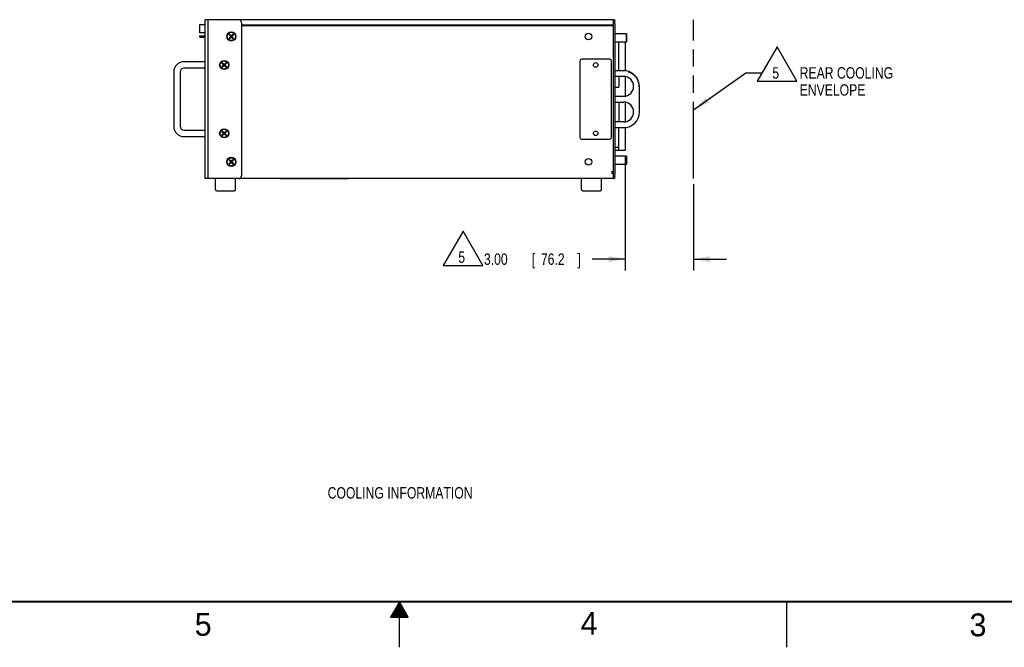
# Model space of a CAD drawing. Header units: inches. Extents: x 0 to 34, y 0 to 22.
# Tile 11 of 118: x 12.8 to 23.6, y 0 to 6.9. Entities that reach past the tile are written whole.
import ezdxf

# ---------------------------------------------------------------- set-up
doc = ezdxf.new("R2010")
doc.units = ezdxf.units.IN
doc.header["$LTSCALE"] = 1.87
doc.header["$MEASUREMENT"] = 0
doc.linetypes.add('PHANTOM', pattern=[0.8, 0.45, -0.05, 0.1, -0.05, 0.1, -0.05])
doc.layers.get('0').update_dxf_attribs({"linetype": 'CONTINUOUS'})
doc.layers.add('DETAIL', color=7, linetype='CONTINUOUS')
doc.layers.add('DIMENSIONS', color=7, linetype='CONTINUOUS')
doc.styles.get("Standard").update_dxf_attribs({"font": 'txt', "width": 0.8})
doc.dimstyles.new('DIMSTYLE_1', dxfattribs={"dimtxt": 0.125, "dimasz": 0.18, "dimexe": 0.18, "dimexo": 0.0625, "dimgap": 0.09, "dimtad": 0, "dimtih": 1, "dimtoh": 1, "dimlfac": 4, "dimzin": 4, "dimdsep": 46, "dimtxsty": 'STANDARD', "dimblk": '_FILLED', "dimblk1": '_FILLED', "dimblk2": '_FILLED', "dimcen": 0.09, "dimadec": 0, "dimazin": 0, "dimtp": 0.02, "dimtm": 0.02, "dimtfac": 1, "dimtofl": 0, "dimtmove": 0, "dimatfit": 3, "dimldrblk": '_FILLED', "dimfxl": 1, "dimtolj": 1, "dimtzin": 4, "dimarcsym": 0})

# ---------------------------------------------------------------- blocks, each defined once
blk = doc.blocks.new('_FILLED')
at = {"color": 0, "linetype": 'BYBLOCK'}
blk.add_solid([(0, 0), (-1, 0.174), (-1, -0.174)], dxfattribs=at)
blk = doc.blocks.new('*D1')
at = {"layer": 'DIMENSIONS', "color": 2, "linetype": 'CONTINUOUS'}
for p, q in [((19.478, 5.387), (19.478, 4.131)), ((20.228, 5.076), (20.228, 4.131)), ((19.478, 4.256), (19.115, 4.256)), ((20.228, 4.256), (20.588, 4.256))]:
    blk.add_line(p, q, dxfattribs=at)
at = {"layer": 'DIMENSIONS', "color": 2, "linetype": 'CONTINUOUS', "xscale": 0.18, "yscale": 0.18, "zscale": 0.18}
blk.add_blockref('_FILLED', (19.478, 4.256), dxfattribs=at)
at = {"layer": 'DIMENSIONS', "color": 2, "linetype": 'CONTINUOUS', "xscale": 0.18, "yscale": 0.18, "zscale": 0.18, "rotation": 180}
blk.add_blockref('_FILLED', (20.228, 4.256), dxfattribs=at)
at = {"layer": 'DIMENSIONS', "color": 2, "linetype": 'CONTINUOUS', "width": 0.8}
for s, p in [('[', (18.453, 4.193)), (']', (18.953, 4.193)), ('3.00', (17.928, 4.193)), ('76.2', (18.553, 4.193))]:
    blk.add_text(s, height=0.125, dxfattribs=at).set_placement(p)
blk = doc.blocks.new('FLAG_TRIANGLE_BL5', base_point=(21.41, 6.237))
at = {"layer": 'DETAIL', "color": 2, "linetype": 'CONTINUOUS'}
for p, q in [((21.144, 6.582), (20.927, 6.207)), ((21.36, 6.207), (21.144, 6.582)), ((20.228, 5.893), (20.8, 6.298)), ((20.8, 6.298), (20.98, 6.298)), ((20.927, 6.207), (21.36, 6.207))]:
    blk.add_line(p, q, dxfattribs=at)
blk.add_solid([(20.357, 6.022), (20.228, 5.893), (20.393, 5.971)], dxfattribs=at)
at = {"layer": 'DETAIL', "color": 2, "linetype": 'CONTINUOUS', "width": 0.8}
for s, p in [('5', (21.092, 6.235)), ('REAR COOLING', (21.392, 6.235)), ('ENVELOPE', (21.392, 6.048))]:
    blk.add_text(s, height=0.125, dxfattribs=at).set_placement(p)
blk = doc.blocks.new('FLAG_TRIANGLE_BL6', base_point=(17.699, 4.375))
at = {"layer": 'DETAIL', "color": 2, "linetype": 'CONTINUOUS'}
for p, q in [((17.699, 4.562), (17.482, 4.187)), ((17.915, 4.187), (17.699, 4.562)), ((17.482, 4.187), (17.915, 4.187))]:
    blk.add_line(p, q, dxfattribs=at)
at = {"layer": 'DETAIL', "color": 2, "linetype": 'CONTINUOUS', "width": 0.8}
blk.add_text('5', height=0.125, dxfattribs=at).set_placement((17.647, 4.216))

msp = doc.modelspace()

# ---------------------------------------------------------------- linework, layer by layer
at = {"color": 7, "linetype": 'CONTINUOUS'}
for p, q in [((14.8062, 6.8229), (14.8062, 6.7382)), ((14.8681, 6.8229), (14.8062, 6.8229)), ((15.2368, 6.8807), (14.8681, 6.8807)), ((14.8993, 6.8807), (14.8993, 5.1387)), ((15.2681, 6.8494), (15.2681, 5.1699)), ((15.2681, 6.8182), (19.3481, 6.8182)), ((15.4214, 6.8182), (15.4214, 6.8232)), ((15.4746, 6.8232), (15.4746, 6.8182)), ((15.6948, 6.8232), (15.6948, 6.8182)), ((15.7293, 6.8232), (15.7293, 6.8182)), ((15.8183, 6.8232), (15.8183, 6.8182)), ((15.8528, 6.8232), (15.8528, 6.8182)), ((16.3436, 6.8232), (16.3436, 6.8182)), ((16.3781, 6.8232), (16.3781, 6.8182)), ((16.4153, 6.8232), (16.4153, 6.8182)), ((16.4186, 6.8232), (16.4186, 6.8182)), ((16.4531, 6.8232), (16.4531, 6.8182)), ((16.6671, 6.8232), (16.6671, 6.8182)), ((16.7081, 6.8232), (16.7081, 6.8182)), ((16.7381, 6.8232), (16.7381, 6.8182)), ((16.7471, 6.8232), (16.7471, 6.8182)), ((16.7816, 6.8232), (16.7816, 6.8182)), ((16.923, 6.8232), (16.923, 6.8182)), ((16.9575, 6.8232), (16.9575, 6.8182)), ((17.0188, 6.8232), (17.0188, 6.8182)), ((17.0533, 6.8232), (17.0533, 6.8182)), ((17.0536, 6.8232), (17.0536, 6.8182)), ((17.6191, 6.8232), (17.6191, 6.8182)), ((17.6536, 6.8232), (17.6536, 6.8182)), ((17.6538, 6.8232), (17.6538, 6.8182)), ((17.7976, 6.8232), (17.7976, 6.8182)), ((17.8321, 6.8232), (17.8321, 6.8182)), ((18.2193, 6.8232), (18.2193, 6.8182)), ((18.2538, 6.8232), (18.2538, 6.8182)), ((18.2541, 6.8232), (18.2541, 6.8182)), ((18.6723, 6.8232), (18.6723, 6.8182)), ((18.7068, 6.8232), (18.7068, 6.8182)), ((18.8196, 6.8232), (18.8196, 6.8182)), ((18.8541, 6.8232), (18.8541, 6.8182)), ((18.8543, 6.8232), (18.8543, 6.8182)), ((19.0446, 6.8232), (19.0446, 6.8182)), ((19.0791, 6.8232), (19.0791, 6.8182)), ((19.2383, 6.8232), (19.2374, 6.8182)), ((19.3518, 6.8652), (19.3481, 6.8652)), ((19.3518, 6.8637), (19.3481, 6.8637)), ((19.3481, 5.1387), (19.3481, 6.8232)), ((14.8681, 6.7382), (14.8062, 6.7382)), ((14.8093, 6.6887), (14.8093, 6.7042)), ((14.8093, 6.7042), (14.8681, 6.7042)), ((15.131, 6.7155), (15.1372, 6.7218)), ((15.131, 6.7155), (15.1494, 6.6972)), ((15.177, 6.7187), (15.1341, 6.6757)), ((15.177, 6.6757), (15.1341, 6.7187)), ((15.1372, 6.7218), (15.1556, 6.7034)), ((15.1556, 6.7034), (15.1739, 6.7218)), ((15.1556, 6.691), (15.1556, 6.7034)), ((15.1618, 6.6972), (15.1802, 6.7155)), ((15.1739, 6.7218), (15.1802, 6.7155)), ((19.4893, 6.7276), (19.3681, 6.7276)), ((19.4906, 6.7263), (19.4893, 6.7276)), ((19.4893, 6.7276), (19.4893, 6.6338)), ((19.4906, 6.7263), (19.4906, 6.6351)), ((15.131, 6.6788), (15.1494, 6.6972)), ((15.131, 6.6788), (15.1372, 6.6726)), ((15.1372, 6.6726), (15.1556, 6.691)), ((15.1618, 6.6972), (15.1494, 6.6972)), ((15.1556, 6.691), (15.1739, 6.6726)), ((15.1618, 6.6972), (15.1802, 6.6788)), ((15.1802, 6.6788), (15.1739, 6.6726)), ((19.4893, 6.6338), (19.3681, 6.6338)), ((19.4093, 6.3222), (19.4093, 6.6338)), ((19.4781, 6.6338), (19.4781, 6.3213)), ((19.4906, 6.6351), (19.4893, 6.6338)), ((14.8681, 6.4198), (14.6368, 6.4198)), ((15.0535, 6.403), (15.0597, 6.4093)), ((15.0535, 6.403), (15.0719, 6.3847)), ((15.0535, 6.3663), (15.0719, 6.3847)), ((15.0995, 6.4062), (15.0566, 6.3632)), ((15.0995, 6.3632), (15.0566, 6.4062)), ((15.0597, 6.4093), (15.0781, 6.3909)), ((15.0597, 6.3601), (15.0781, 6.3785)), ((15.0843, 6.3847), (15.0719, 6.3847)), ((15.0781, 6.3909), (15.0964, 6.4093)), ((15.0781, 6.3785), (15.0781, 6.3909)), ((15.0781, 6.3785), (15.0964, 6.3601)), ((15.0843, 6.3847), (15.1027, 6.403)), ((15.0843, 6.3847), (15.1027, 6.3663)), ((15.0964, 6.4093), (15.1027, 6.403)), ((14.5243, 6.3073), (14.5243, 5.7121)), ((14.5946, 6.3073), (14.5946, 5.7121)), ((14.8681, 6.3496), (14.6368, 6.3496)), ((15.0535, 6.3663), (15.0597, 6.3601)), ((15.1027, 6.3663), (15.0964, 6.3601)), ((19.3681, 6.3222), (19.4612, 6.3222)), ((19.4612, 6.2597), (19.3681, 6.2597)), ((19.4093, 6.2597), (19.4093, 6.1409)), ((19.4781, 6.2583), (19.4781, 6.0423)), ((19.3681, 6.1409), (19.4093, 6.1409)), ((19.6331, 5.8691), (19.6331, 6.1475)), ((19.3681, 6.0409), (19.4612, 6.0409)), ((19.3681, 5.9784), (19.4612, 5.9784)), ((19.4093, 5.9784), (19.4093, 5.7597)), ((19.4781, 5.9771), (19.4781, 5.761)), ((19.4612, 5.7597), (19.3681, 5.7597)), ((14.6368, 5.6698), (14.8681, 5.6698)), ((15.0535, 5.653), (15.0597, 5.6593)), ((15.0535, 5.653), (15.0719, 5.6347)), ((15.0535, 5.6163), (15.0719, 5.6347)), ((15.0995, 5.6132), (15.0566, 5.6562)), ((15.0995, 5.6562), (15.0566, 5.6132)), ((15.0597, 5.6593), (15.0781, 5.6409)), ((15.0597, 5.6101), (15.0781, 5.6285)), ((15.0843, 5.6347), (15.0719, 5.6347)), ((15.0781, 5.6409), (15.0964, 5.6593)), ((15.0781, 5.6285), (15.0781, 5.6409)), ((15.0781, 5.6285), (15.0964, 5.6101)), ((15.0843, 5.6347), (15.1027, 5.653)), ((15.0843, 5.6347), (15.1027, 5.6163)), ((15.0964, 5.6593), (15.1027, 5.653)), ((19.3681, 5.6972), (19.4612, 5.6972)), ((19.4093, 5.4497), (19.4093, 5.6972)), ((19.4781, 5.6983), (19.4781, 5.4497)), ((14.6368, 5.5996), (14.8681, 5.5996)), ((15.0535, 5.6163), (15.0597, 5.6101)), ((15.1027, 5.6163), (15.0964, 5.6101)), ((19.4093, 5.4809), (19.3681, 5.4809)), ((19.3681, 5.4497), (19.4781, 5.4497)), ((15.131, 5.3405), (15.1372, 5.3468)), ((15.131, 5.3405), (15.1494, 5.3222)), ((15.131, 5.3038), (15.1494, 5.3222)), ((15.131, 5.3038), (15.1372, 5.2976)), ((15.177, 5.3007), (15.1341, 5.3437)), ((15.177, 5.3437), (15.1341, 5.3007)), ((15.1372, 5.3468), (15.1556, 5.3284)), ((15.1372, 5.2976), (15.1556, 5.316)), ((15.1618, 5.3222), (15.1494, 5.3222)), ((15.1556, 5.3284), (15.1739, 5.3468)), ((15.1556, 5.316), (15.1556, 5.3284)), ((15.1556, 5.316), (15.1739, 5.2976)), ((15.1618, 5.3222), (15.1802, 5.3405)), ((15.1618, 5.3222), (15.1802, 5.3038)), ((15.1739, 5.3468), (15.1802, 5.3405)), ((15.1802, 5.3038), (15.1739, 5.2976)), ((19.4893, 5.3856), (19.3681, 5.3856)), ((19.4906, 5.3843), (19.4893, 5.3856)), ((19.4893, 5.3856), (19.4893, 5.2918)), ((19.4906, 5.3843), (19.4906, 5.2931)), ((19.3481, 5.2119), (19.3306, 5.2119)), ((19.3306, 5.2119), (19.3306, 5.1962)), ((19.3481, 5.1962), (19.3306, 5.1962)), ((19.4893, 5.2918), (19.3681, 5.2918)), ((19.4906, 5.2931), (19.4893, 5.2918)), ((19.3518, 5.1387), (14.8681, 5.1387)), ((14.984, 5.0184), (14.984, 5.1387)), ((15.2027, 5.0184), (15.2027, 5.1387)), ((15.6931, 5.1387), (15.6931, 5.1349)), ((16.4431, 5.1349), (15.6931, 5.1349)), ((16.4431, 5.1387), (16.4431, 5.1349)), ((18.9987, 5.0184), (18.9987, 5.1387)), ((19.2175, 5.0184), (19.2175, 5.1387)), ((19.3518, 5.1712), (19.3481, 5.1712)), ((14.9965, 5.0059), (15.1902, 5.0059)), ((19.0112, 5.0059), (19.205, 5.0059))]:
    msp.add_line(p, q, dxfattribs=at)
at = {"color": 3, "linetype": 'CONTINUOUS'}
for p, q in [((14.8681, 5.1387), (14.8681, 6.8807)), ((19.3518, 6.8807), (15.2368, 6.8807)), ((15.2681, 6.8232), (19.3481, 6.8232)), ((15.4323, 6.8182), (15.4323, 6.8232)), ((16.6826, 6.8232), (16.6826, 6.8182)), ((19.3481, 6.8232), (19.3481, 6.8807)), ((19.3518, 6.8482), (19.3481, 6.8482)), ((19.3681, 5.1949), (19.3681, 6.8244)), ((14.8093, 6.6887), (14.8681, 6.6887)), ((18.9786, 6.4277), (18.9786, 5.5917)), ((19.3091, 6.4472), (18.9981, 6.4472)), ((19.3286, 5.5917), (19.3286, 6.4277)), ((18.9981, 5.5722), (19.3091, 5.5722)), ((19.3518, 5.1557), (19.3481, 5.1557)), ((19.3481, 5.1542), (19.3518, 5.1542))]:
    msp.add_line(p, q, dxfattribs=at)
at = {"color": 2, "linetype": 'CONTINUOUS'}
for p, q in [((17, 0.5), (16.902, 0.3303)), ((16.9654, 0.44), (17.0347, 0.44)), ((16.9712, 0.45), (17.0289, 0.45)), ((16.9769, 0.46), (17.0231, 0.46)), ((16.9827, 0.47), (17.0173, 0.47)), ((16.9885, 0.48), (17.0116, 0.48)), ((16.9942, 0.49), (17.0058, 0.49)), ((17.098, 0.3303), (17, 0.5)), ((17, 0), (17, 0.5)), ((21.25, 0), (21.25, 0.5)), ((16.902, 0.3303), (17.098, 0.3303)), ((16.9076, 0.34), (17.0924, 0.34)), ((16.9134, 0.35), (17.0866, 0.35)), ((16.9192, 0.36), (17.0808, 0.36)), ((16.925, 0.37), (17.0751, 0.37)), ((16.9307, 0.38), (17.0693, 0.38)), ((16.9365, 0.39), (17.0635, 0.39)), ((16.9423, 0.4), (17.0578, 0.4)), ((16.9481, 0.41), (17.052, 0.41)), ((16.9538, 0.42), (17.0462, 0.42)), ((16.9596, 0.43), (17.0404, 0.43))]:
    msp.add_line(p, q, dxfattribs=at)
at = {"color": 7, "linetype": 'CONTINUOUS', "const_width": 0.02}
msp.add_lwpolyline([(0.5, 0.5), (33.5, 0.5)], dxfattribs=at)
at = {"color": 7, "linetype": 'CONTINUOUS'}
for centre, radius in [((15.1556, 6.6972), 0.05), ((15.1556, 6.6972), 0.0453), ((19.0761, 6.6972), 0.0362), ((15.0781, 6.3847), 0.05), ((15.0781, 6.3847), 0.0453), ((15.0781, 5.6347), 0.05), ((15.0781, 5.6347), 0.0453), ((15.1556, 5.3222), 0.05), ((15.1556, 5.3222), 0.0453), ((19.0761, 5.3222), 0.0362)]:
    msp.add_circle(centre, radius, dxfattribs=at)
at = {"color": 3, "linetype": 'CONTINUOUS'}
for centre in [(19.1536, 6.3847), (19.1536, 5.6347)]:
    msp.add_circle(centre, 0.025, dxfattribs=at)
at = {"color": 7, "linetype": 'CONTINUOUS'}
for centre, radius, start, end in [((15.2368, 6.8494), 0.0312, 0, 90), ((19.1906, 6.8407), 0.023, 230.00629, 260), ((19.3518, 6.8644), 0.00075, 270, 90), ((14.6368, 6.3073), 0.1125, 90, 180), ((14.6368, 6.3073), 0.0423, 90, 180), ((19.4612, 6.1503), 0.1719, 70.93862, 90), ((19.5191, 6.3095), 0.00375, 118.66072, 21.33928), ((19.4612, 6.1503), 0.1719, 65.93862, 69.06138), ((19.5328, 6.3038), 0.00375, 113.66072, 16.33928), ((19.4612, 6.1503), 0.1719, 60.93862, 64.06138), ((19.5459, 6.297), 0.00375, 108.66072, 11.33928), ((19.4612, 6.1503), 0.1719, 55.93862, 59.06138), ((19.5584, 6.2891), 0.00375, 103.66072, 6.33928), ((19.4612, 6.1503), 0.1719, 50.93862, 54.06138), ((19.5701, 6.2801), 0.00375, 98.66072, 1.33928), ((19.4612, 6.1503), 0.1719, 45.93862, 49.06138), ((19.581, 6.2701), 0.00375, 93.66072, 356.33928), ((19.4612, 6.1503), 0.1719, 40.93862, 44.06138), ((19.4612, 6.1503), 0.1094, 270, 90), ((19.591, 6.2592), 0.00375, 88.66072, 351.33928), ((19.4612, 6.1503), 0.1719, 35.93862, 39.06138), ((19.5999, 6.2475), 0.00375, 83.66072, 346.33928), ((19.4612, 6.1503), 0.1719, 30.93862, 34.06138), ((19.6079, 6.235), 0.00375, 78.66072, 341.33928), ((19.6147, 6.2219), 0.00375, 73.66072, 336.33928), ((19.4612, 6.1503), 0.1719, 25.93862, 29.06138), ((19.6204, 6.2082), 0.00375, 68.66072, 331.33928), ((19.4612, 6.1503), 0.1719, 20.93862, 24.06138), ((19.6248, 6.1942), 0.00375, 63.66072, 326.33928), ((19.4612, 6.1503), 0.1719, 15.93862, 19.06138), ((19.628, 6.1797), 0.00375, 58.66072, 321.33928), ((19.6299, 6.1651), 0.00375, 53.66072, 316.33928), ((19.4612, 6.1503), 0.1719, 10.93862, 14.06138), ((19.4612, 6.1503), 0.1719, 5.93862, 9.06138), ((19.4612, 6.1503), 0.1719, 0.93862, 4.06138), ((19.6306, 6.1503), 0.00375, 48.66072, 311.81031), ((19.4612, 5.8691), 0.1094, 270, 90), ((19.4612, 5.8691), 0.1719, 270, 360), ((14.6368, 5.7121), 0.1125, 180, 270), ((14.6368, 5.7121), 0.0423, 180, 270), ((15.2368, 5.1699), 0.0312, 270, 360), ((19.3518, 5.1549), 0.0163, 270, 90), ((14.9965, 5.0184), 0.0125, 180, 270), ((15.1902, 5.0184), 0.0125, 270, 360), ((19.0112, 5.0184), 0.0125, 180, 270), ((19.205, 5.0184), 0.0125, 270, 360)]:
    msp.add_arc(centre, radius, start, end, dxfattribs=at)
at = {"color": 3, "linetype": 'CONTINUOUS'}
for centre, radius, start, end in [((19.3461, 6.8244), 0.022, 0, 84.47655), ((19.3518, 6.8644), 0.0163, 270, 90), ((18.9981, 6.4277), 0.0195, 90, 180), ((19.3091, 6.4277), 0.0195, 0, 90), ((18.9981, 5.5917), 0.0195, 180, 270), ((19.3091, 5.5917), 0.0195, 270, 360), ((19.3461, 5.1949), 0.022, 275.52345, 360), ((19.3518, 5.1549), 0.00075, 270, 90)]:
    msp.add_arc(centre, radius, start, end, dxfattribs=at)
at = {"layer": 'DETAIL', "color": 8, "linetype": 'PHANTOM'}
msp.add_line((20.2281, 5.1387), (20.2281, 6.8807), dxfattribs=at)

# ---------------------------------------------------------------- block references
at = {"layer": 'DETAIL', "color": 2, "linetype": 'CONTINUOUS'}
for name, p in [('FLAG_TRIANGLE_BL5', (21.4101, 6.2371)), ('FLAG_TRIANGLE_BL6', (17.6986, 4.3746))]:
    msp.add_blockref(name, p, dxfattribs=at)

# ---------------------------------------------------------------- texts
at = {"color": 2, "linetype": 'CONTINUOUS'}
for s, p in [('5', (14.754, 0.1262)), ('4', (18.9884, 0.1369)), ('3', (23.2555, 0.121))]:
    msp.add_text(s, height=0.25, dxfattribs=at).set_placement(p)
at = {"layer": 'DETAIL', "color": 2, "linetype": 'CONTINUOUS', "width": 0.8}
msp.add_text('COOLING INFORMATION', height=0.125, dxfattribs=at).set_placement((16.213, 1.6308))

# ---------------------------------------------------------------- dimensions: what is measured, and where the dimension line sits
at = {"layer": 'DIMENSIONS', "color": 2, "linetype": 'CONTINUOUS'}
dim = msp.add_linear_dim(base=(20.2281, 4.2559), p1=(19.4781, 5.3872), p2=(20.2281, 5.0762), dimstyle='DIMSTYLE_1', dxfattribs=at)
dim.commit()
dim.dimension.update_dxf_attribs({"geometry": '*D1', "text_midpoint": (18.4902, 4.2559), "dimtype": 160})

doc.saveas('drawing.dxf')
